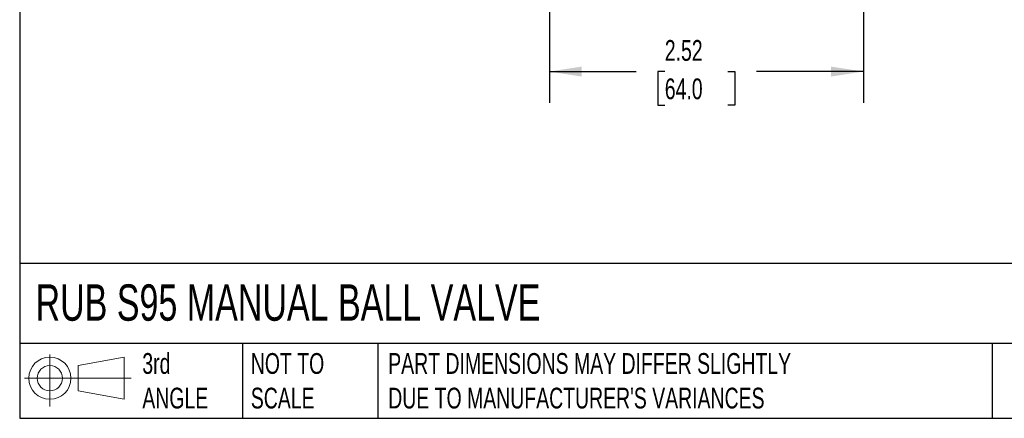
# Model space of a CAD drawing. Header units: inches. Extents: x 0.5 to 21.5, y 0.5 to 16.5.
# Tile 1 of 13: x 0.5 to 8.4, y 0.5 to 3.7. Entities that reach past the tile are written whole.
import ezdxf

# ---------------------------------------------------------------- set-up
doc = ezdxf.new("R2010")
doc.units = ezdxf.units.IN
doc.header["$LTSCALE"] = 2
doc.header["$MEASUREMENT"] = 0
doc.linetypes.add('SLD-Solid', pattern=[0])
doc.layers.add('DIMENSIONS', color=140, linetype='SLD-Solid', lineweight=25)
doc.layers.add('TEXT', color=140, linetype='SLD-Solid', lineweight=25)
doc.layers.add('SLD-DEFPOINTS', color=7, linetype='Continuous')
doc.styles.add('SLDTEXTSTYLE0', font='TXT', dxfattribs={"width": 0.7})
doc.dimstyles.new('SLDDIMSTYLE0', dxfattribs={"dimtxt": 0.169922, "dimasz": 0.26, "dimexe": 0, "dimexo": 0.0625, "dimgap": 0.04248, "dimtad": 0, "dimtih": 1, "dimtoh": 1, "dimrnd": 1e-09, "dimzin": 12, "dimdsep": 46, "dimtxsty": 'SLDTEXTSTYLE0', "dimsah": 1, "dimcen": 0.09, "dimadec": 0, "dimazin": 3, "dimtfac": 1, "dimtofl": 0, "dimtmove": 0, "dimatfit": 3, "dimfxl": 0, "dimfrac": 2, "dimtolj": 1, "dimtzin": 12, "dimarcsym": 0})

# ---------------------------------------------------------------- blocks, each defined once
blk = doc.blocks.new('Block11')
at = {"color": 7, "linetype": 'SLD-Solid', "lineweight": 18}
for p, q in [((0.2038, 0.4182), (0.2038, 0)), ((0.4315, 0.3281), (0.8012, 0.3962)), ((0.8012, 0.3962), (0.8012, 0.0576)), ((0.4315, 0.1257), (0.4315, 0.3281)), ((0, 0.2269), (0.8562, 0.2269)), ((0.4315, 0.1257), (0.8012, 0.0576))]:
    blk.add_line(p, q, dxfattribs=at)
for radius in [0.1693, 0.1012]:
    blk.add_circle((0.2038, 0.2269), radius, dxfattribs=at)
blk = doc.blocks.new('Block12')
at = {"layer": 'SLD-DEFPOINTS'}
blk.add_blockref('Block11', (0, 0), dxfattribs=at)
blk = doc.blocks.new('_D_3')
at = {"layer": 'DIMENSIONS'}
for p, q in [((4.7511, 4.8284), (4.7511, 3.0326)), ((7.2708, 4.8284), (7.2708, 3.0326)), ((4.7511, 3.2826), (5.4471, 3.2826)), ((5.6773, 3.2826), (5.6203, 3.2826)), ((5.6203, 3.2826), (5.6203, 3.0125)), ((6.1823, 3.2826), (6.2393, 3.2826)), ((6.2393, 3.2826), (6.2393, 3.0125)), ((7.2708, 3.2826), (6.4125, 3.2826)), ((5.6203, 3.0125), (5.6773, 3.0125)), ((6.2393, 3.0125), (6.1823, 3.0125))]:
    blk.add_line(p, q, dxfattribs=at)
for points in [[(4.7511, 3.2826), (5.0111, 3.2426), (5.0111, 3.3226)], [(7.2708, 3.2826), (7.0108, 3.3226), (7.0108, 3.2426)]]:
    blk.add_solid(points, dxfattribs=at)
at = {"layer": 'DIMENSIONS', "char_height": 0.16667, "attachment_point": 1, "style": 'SLDTEXTSTYLE0'}
for s, insert in [('2.52', (5.6773, 3.5355)), ('64.0', (5.6773, 3.2274))]:
    blk.add_mtext(s, dxfattribs=dict(at, insert=insert))

msp = doc.modelspace()

# ---------------------------------------------------------------- linework, layer by layer
at = {"layer": 'TEXT'}
for p, q in [((0.5, 16.5), (0.5, 0.5)), ((21.5, 1.7422), (0.5, 1.7422)), ((21.5, 1.1), (0.5, 1.1)), ((2.287, 1.1), (2.287, 0.5)), ((3.373, 1.1), (3.373, 0.5)), ((8.3058, 1.1), (8.3058, 0.5)), ((0.5, 0.5), (21.5, 0.5))]:
    msp.add_line(p, q, dxfattribs=at)

# ---------------------------------------------------------------- block references
at = {"layer": 'SLD-DEFPOINTS'}
msp.add_blockref('Block12', (0.5384, 0.5948), dxfattribs=at)

# ---------------------------------------------------------------- texts
at = {"layer": 'TEXT', "attachment_point": 1, "style": 'SLDTEXTSTYLE0'}
for s, insert, char_height in [('RUB S95 MANUAL BALL VALVE', (0.6272, 1.5749), 0.291667), ('3rd^JANGLE', (1.4843, 1.0234), 0.16667), ('NOT TO^JSCALE', (2.3549, 1.0234), 0.166667), ("PART DIMENSIONS MAY DIFFER SLIGHTLY ^JDUE TO MANUFACTURER'S VARIANCES", (3.4577, 1.0234), 0.166667)]:
    msp.add_mtext(s, dxfattribs=dict(at, insert=insert, char_height=char_height))

# ---------------------------------------------------------------- dimensions: what is measured, and where the dimension line sits
at = {"layer": 'DIMENSIONS'}
dim = msp.add_linear_dim(base=(4.7511, 3.2826), p1=(7.2708, 4.9284), p2=(4.7511, 4.9284), angle=0, dimstyle='SLDDIMSTYLE0', dxfattribs=at)
dim.commit()
dim.dimension.update_dxf_attribs({"geometry": '_D_3', "text_midpoint": (5.9298, 3.2826), "dimtype": 160})

doc.saveas('drawing.dxf')
